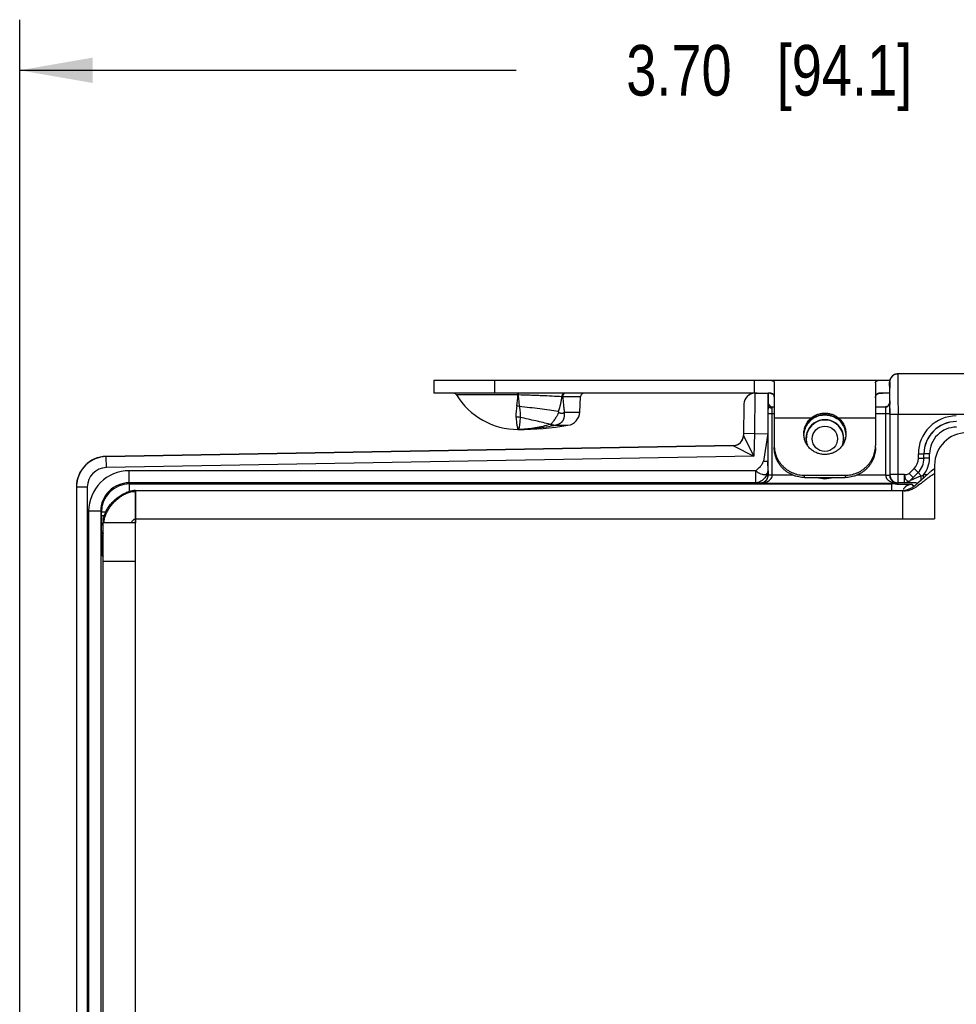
# Model space of a CAD drawing. Header units: inches. Extents: x 0 to 22, y 0 to 17.
# Tile 4 of 26: x 7 to 9.3, y 7.7 to 10.1. Entities that reach past the tile are written whole.
import ezdxf

# ---------------------------------------------------------------- set-up
doc = ezdxf.new("R2010")
doc.units = ezdxf.units.IN
doc.header["$LTSCALE"] = 1.21
doc.header["$MEASUREMENT"] = 0
doc.layers.get('0').update_dxf_attribs({"linetype": 'CONTINUOUS'})
for name, color, linetype in [('02___PRT_ALL_AXES', 7, 'CONTINUOUS'), ('03___PRT_ALL_CURVES', 7, 'CONTINUOUS'), ('DIMENSIONS', 7, 'CONTINUOUS'), ('FEATURES', 7, 'CONTINUOUS')]:
    doc.layers.add(name, color=color, linetype=linetype)
doc.styles.get("Standard").update_dxf_attribs({"font": 'txt', "width": 0.8})
doc.dimstyles.new('DIMSTYLE_1', dxfattribs={"dimtxt": 0.125, "dimasz": 0.18, "dimexe": 0.125, "dimexo": 0.0625, "dimgap": 0.0625, "dimtad": 0, "dimtih": 1, "dimtoh": 1, "dimzin": 4, "dimdsep": 46, "dimtxsty": 'STANDARD', "dimblk": '_FILLED', "dimblk1": '_FILLED', "dimblk2": '_FILLED', "dimcen": 0.09, "dimadec": 0, "dimazin": 0, "dimtp": 0.001, "dimtm": 0.001, "dimtfac": 1, "dimtofl": 0, "dimtmove": 0, "dimatfit": 3, "dimldrblk": '_FILLED', "dimfxl": 1, "dimtolj": 1, "dimtzin": 4, "dimarcsym": 0})

# ---------------------------------------------------------------- blocks, each defined once
blk = doc.blocks.new('_FILLED')
at = {"color": 0, "linetype": 'BYBLOCK'}
blk.add_solid([(0, 0), (-1, 0.174), (-1, -0.174)], dxfattribs=at)
blk = doc.blocks.new('*D11')
at = {"layer": 'DIMENSIONS', "color": 2, "linetype": 'CONTINUOUS'}
for p, q in [((6.9971, 7.1277), (6.9971, 10.1243)), ((10.7001, 8.5959), (10.7001, 10.1243)), ((6.9971, 9.9993), (8.2236, 9.9993)), ((10.7001, 9.9993), (9.4736, 9.9993))]:
    blk.add_line(p, q, dxfattribs=at)
at = {"layer": 'DIMENSIONS', "color": 2, "linetype": 'CONTINUOUS', "xscale": 0.18, "yscale": 0.18, "zscale": 0.18, "rotation": 180}
blk.add_blockref('_FILLED', (6.9971, 9.9993), dxfattribs=at)
at = {"layer": 'DIMENSIONS', "color": 2, "linetype": 'CONTINUOUS', "xscale": 0.18, "yscale": 0.18, "zscale": 0.18}
blk.add_blockref('_FILLED', (10.7001, 9.9993), dxfattribs=at)
at = {"layer": 'DIMENSIONS', "color": 2, "linetype": 'CONTINUOUS', "insert": (8.8486, 10.0618), "char_height": 0.125, "width": 1.125, "attachment_point": 2, "line_spacing_factor": 0.9}
blk.add_mtext('3.70{\\Ftxt.shx;\\W1.000000;\\H0.125000; }[94.1]', dxfattribs=at)

msp = doc.modelspace()

# ---------------------------------------------------------------- linework, layer by layer
at = {"color": 7, "linetype": 'CONTINUOUS'}
for p, q in [((9.8198, 9.2493), (9.166, 9.2493)), ((9.146, 9.2193), (9.146, 9.2293)), ((9.146, 9.2286), (9.146, 9.1776)), ((9.146, 9.2193), (9.146, 9.2193)), ((8.2278, 9.1975), (8.0759, 9.1975)), ((8.2278, 9.2023), (8.2278, 9.2007)), ((8.2284, 9.1975), (8.2278, 9.1975)), ((8.2283, 9.2023), (8.2284, 9.1975)), ((8.3826, 9.1928), (8.3384, 9.1928)), ((8.8127, 9.2017), (8.8119, 9.1017)), ((8.8127, 9.2017), (8.8461, 9.2023)), ((8.8461, 9.1723), (8.8461, 9.2023)), ((8.7862, 9.1752), (8.7848, 9.0967)), ((8.846, 9.1513), (8.8461, 9.1722)), ((8.8561, 9.1645), (8.8561, 9.1683)), ((8.8561, 9.1683), (8.8611, 9.1683)), ((9.1111, 9.1683), (9.1364, 9.1683)), ((9.136, 9.1679), (9.1388, 9.1683)), ((9.146, 9.1777), (9.146, 9.1776)), ((9.146, 9.1776), (9.1462, 9.1513)), ((9.1466, 9.1826), (9.1467, 9.1736)), ((8.3426, 9.1552), (8.3806, 9.1552)), ((8.846, 8.9995), (8.846, 9.1513)), ((8.846, 9.1513), (8.8611, 9.1513)), ((8.856, 9.1513), (8.8561, 9.1645)), ((8.856, 8.9995), (8.856, 9.1513)), ((9.1111, 9.1513), (9.1462, 9.1513)), ((9.136, 9.1679), (9.1362, 9.1513)), ((9.1362, 9.1513), (9.1362, 8.9995)), ((9.1462, 9.1513), (9.1462, 8.9995)), ((9.1467, 9.1493), (9.1467, 9.0006)), ((9.8198, 9.1493), (9.1467, 9.1493)), ((9.1667, 8.9806), (9.1667, 9.1493)), ((8.3084, 9.1247), (8.309, 9.1246)), ((8.3211, 9.1226), (8.3211, 9.1225)), ((8.3211, 9.1225), (8.3514, 9.1225)), ((8.9468, 9.131), (8.9468, 9.1311)), ((9.0254, 9.131), (9.0253, 9.1311)), ((8.7848, 9.0967), (8.8109, 9.046)), ((8.8119, 9.1017), (8.7849, 9.1022)), ((8.8119, 9.1017), (8.8109, 9.046)), ((8.8119, 9.1017), (8.8453, 9.1023)), ((8.8453, 9.1023), (8.8341, 9.0338)), ((8.8453, 9.1023), (8.8454, 9.0338)), ((8.7603, 9.0726), (7.2108, 9.0456)), ((8.7603, 9.0721), (7.2108, 9.045)), ((8.7603, 9.0721), (8.8109, 9.046)), ((9.2169, 9.0412), (9.2169, 9.0518)), ((9.2169, 9.0518), (9.2307, 9.0518)), ((9.2307, 9.0412), (9.2307, 9.0518)), ((9.2307, 9.0518), (9.2308, 9.0517)), ((9.2308, 9.0411), (9.2308, 9.0517)), ((9.2446, 9.0517), (9.2308, 9.0517)), ((9.2446, 9.0411), (9.2446, 9.0517)), ((7.2112, 9.0181), (7.2108, 9.045)), ((8.8109, 9.046), (7.2112, 9.0181)), ((8.8456, 9.0104), (8.8454, 9.0338)), ((9.2169, 9.0412), (9.2307, 9.0412)), ((9.2307, 9.0412), (9.2308, 9.0411)), ((9.2446, 9.0411), (9.2308, 9.0411)), ((7.2673, 8.9804), (7.2673, 9.0104)), ((8.8156, 9.0104), (7.2673, 9.0104)), ((8.8156, 8.9804), (8.8156, 9.0104)), ((8.8456, 9.0104), (8.8457, 9)), ((8.846, 8.9995), (8.8457, 9)), ((8.856, 8.9995), (8.846, 8.9995)), ((8.856, 8.999), (8.846, 8.9994)), ((8.9078, 8.999), (8.856, 8.999)), ((9.1362, 8.999), (9.0643, 8.999)), ((9.1362, 8.9995), (9.1462, 8.9995)), ((9.1362, 8.999), (9.1462, 8.9992)), ((9.1467, 9.0006), (9.1462, 8.9995)), ((9.1827, 9.0006), (9.1467, 9.0006)), ((9.1827, 8.9806), (9.1827, 9.0006)), ((9.1944, 9.0036), (9.2063, 9.0156)), ((9.1944, 9.0036), (9.2041, 8.9939)), ((9.1968, 8.9864), (9.2162, 9.0058)), ((9.2041, 8.9939), (9.2161, 9.0058)), ((9.2063, 9.0156), (9.2161, 9.0058)), ((9.2161, 9.0058), (9.2162, 9.0058)), ((9.2243, 8.9976), (9.2162, 9.0058)), ((9.2296, 8.9922), (9.2296, 9)), ((9.2379, 9), (9.2296, 9)), ((7.2673, 8.9804), (7.2687, 8.9776)), ((8.8156, 8.9804), (7.2673, 8.9804)), ((7.2687, 8.9594), (7.2687, 8.9776)), ((7.2687, 8.9776), (9.1515, 8.9776)), ((8.8156, 8.9804), (8.8257, 8.9801)), ((8.8263, 8.979), (8.8257, 8.9801)), ((9.1659, 8.979), (8.8263, 8.979)), ((9.1515, 8.9613), (9.1515, 8.9776)), ((9.1667, 8.9806), (9.1659, 8.979)), ((9.1827, 8.9806), (9.1667, 8.9806)), ((9.1827, 8.9805), (9.1827, 8.9806)), ((9.1968, 8.9864), (9.2041, 8.9939)), ((9.1968, 8.9864), (9.1968, 8.9864)), ((9.2015, 8.9767), (9.2064, 8.9718)), ((7.1371, 8.9701), (7.1371, 6.0596)), ((7.1641, 8.9701), (7.1371, 8.9701)), ((7.1641, 8.9701), (7.1641, 6.0596)), ((7.1673, 8.9104), (7.1673, 6.1192)), ((7.1973, 8.9104), (7.1673, 8.9104)), ((7.1973, 8.9104), (7.1973, 6.1192)), ((7.1973, 8.9104), (7.1988, 8.9076)), ((7.1988, 8.8989), (7.1988, 8.9076)), ((7.2093, 8.9076), (7.1988, 8.9076)), ((7.206, 8.8989), (7.1988, 8.8989)), ((7.1988, 8.8844), (7.1988, 8.8875)), ((7.1992, 8.8489), (7.2008, 8.8457)), ((7.2008, 8.8457), (7.2008, 8.841)), ((7.2008, 8.8457), (7.2031, 8.8457)), ((7.2008, 8.841), (7.2031, 8.841)), ((7.2011, 8.801), (7.2031, 8.797))]:
    msp.add_line(p, q, dxfattribs=at)
at = {"color": 3, "linetype": 'CONTINUOUS'}
for p, q in [((9.2571, 9.0243), (9.2571, 8.8913)), ((9.2571, 9.0153), (9.249, 9.0094)), ((9.2227, 8.9858), (9.2185, 8.9818)), ((7.2791, 8.9612), (7.2752, 8.9607)), ((7.2829, 8.9613), (7.2791, 8.9612)), ((7.2829, 8.9613), (9.1781, 8.9613)), ((7.2831, 6.0683), (7.2831, 8.9613)), ((9.1781, 8.9613), (9.1781, 8.8913)), ((7.2031, 6.1483), (7.2031, 8.8813)), ((7.2831, 8.8813), (7.2031, 8.8813)), ((7.2051, 8.8813), (7.2055, 8.886)), ((7.2055, 8.886), (7.2064, 8.8909)), ((7.2726, 8.8813), (7.2731, 8.8827)), ((7.2831, 8.8913), (9.2571, 8.8913)), ((7.2831, 8.7863), (7.2031, 8.7863))]:
    msp.add_line(p, q, dxfattribs=at)
at = {"color": 7, "linetype": 'CONTINUOUS'}
for points in [[(9.166, 9.2493), (9.1653, 9.2493), (9.1647, 9.2493), (9.1641, 9.2492), (9.1634, 9.2491), (9.1628, 9.2491), (9.1622, 9.2489), (9.1616, 9.2488), (9.161, 9.2487), (9.1604, 9.2485), (9.1598, 9.2483), (9.1593, 9.2481), (9.1587, 9.2479), (9.1582, 9.2477), (9.1576, 9.2475), (9.1571, 9.2472), (9.1566, 9.247), (9.1561, 9.2467), (9.1556, 9.2464), (9.1551, 9.2461), (9.1547, 9.2458), (9.1542, 9.2455), (9.1538, 9.2451), (9.1533, 9.2448), (9.1529, 9.2445), (9.1525, 9.2441), (9.1521, 9.2437), (9.1517, 9.2434), (9.1514, 9.243), (9.151, 9.2426), (9.1507, 9.2422), (9.1504, 9.2418), (9.15, 9.2414), (9.1497, 9.241), (9.1494, 9.2405), (9.1492, 9.2401), (9.1489, 9.2397), (9.1486, 9.2392), (9.1484, 9.2388), (9.1482, 9.2384), (9.1479, 9.2379), (9.1477, 9.2375), (9.1475, 9.237)], [(9.1475, 9.237), (9.1473, 9.2365), (9.1472, 9.2361), (9.147, 9.2356), (9.1469, 9.2352), (9.1467, 9.2347), (9.1466, 9.2343), (9.1465, 9.2338), (9.1464, 9.2334), (9.1463, 9.2329), (9.1462, 9.2325), (9.1462, 9.2321), (9.1461, 9.2317), (9.1461, 9.2312), (9.146, 9.2308), (9.146, 9.2304), (9.146, 9.23), (9.146, 9.2296), (9.146, 9.2293), (9.146, 9.2286)], [(9.146, 9.1777), (9.146, 9.1772), (9.1459, 9.1764), (9.1457, 9.1755), (9.1454, 9.1744), (9.1448, 9.1733), (9.1442, 9.1723), (9.1433, 9.1713), (9.1424, 9.1704), (9.1413, 9.1697), (9.1402, 9.1691), (9.1391, 9.1687), (9.1379, 9.1684), (9.1368, 9.1683), (9.1364, 9.1683)], [(9.1434, 9.1713), (9.1424, 9.1705), (9.1414, 9.1697), (9.1403, 9.1692), (9.1392, 9.1687), (9.138, 9.1685), (9.1369, 9.1683), (9.1364, 9.1683)], [(9.146, 9.1777), (9.146, 9.1771), (9.1459, 9.1763), (9.1457, 9.1753), (9.1453, 9.1743), (9.1448, 9.1733), (9.1441, 9.1722)], [(8.9468, 9.131), (8.9477, 9.132), (8.9506, 9.1348), (8.9537, 9.1374), (8.957, 9.1398), (8.9605, 9.1419), (8.9643, 9.1437), (8.9681, 9.1452), (8.9721, 9.1464), (8.9763, 9.1473), (8.9805, 9.1479), (8.9848, 9.1482), (8.9861, 9.1482)], [(8.9861, 9.1482), (8.9876, 9.1482), (8.9919, 9.1479), (8.9961, 9.1473), (9.0002, 9.1463), (9.0043, 9.1451), (9.0081, 9.1436), (9.0118, 9.1418), (9.0153, 9.1397), (9.0187, 9.1373), (9.0218, 9.1347), (9.0246, 9.1318), (9.0254, 9.131)]]:
    msp.add_lwpolyline(points, dxfattribs=at)
at = {"color": 3, "linetype": 'CONTINUOUS'}
msp.add_lwpolyline([(7.2752, 8.9607), (7.2712, 8.96), (7.2672, 8.959), (7.2631, 8.9576), (7.2599, 8.9564)], dxfattribs=at)
at = {"color": 7, "linetype": 'CONTINUOUS'}
msp.add_circle((8.9861, 9.0893), 0.0312, dxfattribs=at)
for centre, radius, start, end in [((9.166, 9.2293), 0.02, 95.9167, 162.0196), ((9.166, 9.2293), 0.02, 90.0043, 95.916), ((9.1661, 9.2293), 0.0201, 162.0742, 179.9435), ((8.0674, 9.1923), 0.01, 31.4985, 90), ((7.8408, 9.2238), 0.3878, 352.0387, 356.1115), ((6.6142, 9.1961), 1.6136, 0.0525, 0.1665), ((8.315, 8.4409), 0.7523, 88.2178, 88.3785), ((8.3926, 9.1923), 0.01, 90, 177), ((8.8132, 9.1747), 0.027, 90.9999, 178.9983), ((5.5208, 9.1724), 3.6258, 0.1616, 0.6643), ((8.2184, 9.0963), 0.0741, 79.9641, 84.9601), ((8.8561, 9.1783), 0.01, 180, 270), ((9.1367, 9.1776), 0.00933, 351.7547, 359.8445), ((0.4718, 9.1497), 8.6749, 359.99753, 0.15769), ((8.0113, 8.8919), 0.4121, 39.6565, 39.9526), ((8.2804, 9.207), 0.0809, 318.9998, 320.2339), ((9.3107, 9.0517), 0.0938, 89.9948, 179.9981), ((8.223, 9.0834), 0.0595, 80.0972, 90.0059), ((8.3174, 9.313), 0.1886, 266.8892, 267.2613), ((8.9849, 9.0975), 0.0508, 138.5222, 173.6776), ((8.9861, 9.0893), 0.047, 343.5169, 196.4831), ((8.9861, 9.0893), 0.0462, 339.4298, 200.57), ((8.9872, 9.0975), 0.0508, 6.3075, 41.4778), ((9.3107, 9.0517), 0.08, 89.9915, 179.9991), ((9.3108, 9.0517), 0.08, 89.9983, 179.9971), ((8.2281, 9.3613), 0.2489, 270.0017, 271.4024), ((8.7598, 9.0976), 0.025, 270.9999, 358.9978), ((9.3108, 9.0517), 0.0662, 89.9953, 179.9978), ((8.7598, 9.0971), 0.025, 270.9962, 330.7972), ((7.2121, 8.9706), 0.075, 91, 180), ((7.2121, 8.9701), 0.075, 90.9999, 175.6461), ((9.1807, 9.0412), 0.0362, 315.0025, 359.9975), ((9.1807, 9.0412), 0.05, 315.0019, 359.9981), ((9.1809, 9.0411), 0.05, 314.9975, 0.0025), ((9.1808, 9.0411), 0.0638, 319.8109, 359.9999), ((7.2121, 8.9701), 0.048, 91.0016, 180.0006), ((7.2673, 8.9104), 0.1, 90.0027, 180.0043), ((8.826, 8.9995), 0.03, 359.008, 0.0009), ((9.1662, 8.9995), 0.03, 179.9996, 180.9915), ((9.1667, 9.0006), 0.02, 180.0171, 269.99), ((8.6062, 10.3932), 1.5263, 293.8886, 294.1036), ((7.2119, 8.97), 0.0748, 177.0247, 179.992), ((7.2123, 8.97), 0.0752, 175.6353, 177.0261), ((7.2673, 8.9104), 0.07, 89.9995, 180.0134), ((7.2688, 8.9076), 0.07, 90.0042, 179.9978), ((9.1516, 6.1691), 2.8085, 89.8296, 90.0011), ((9.1827, 9.0006), 0.02, 270.0043, 314.9957), ((9.1827, 9.0005), 0.02, 270.0043, 314.9957), ((9.2015, 8.9517), 0.025, 90.0138, 132.0142), ((9.2015, 8.9517), 0.025, 143.9884, 149.9972), ((9.2016, 8.9516), 0.0251, 132.0223, 143.9538), ((12.7439, 8.8988), 5.5451, 179.9989, 180.1169), ((11.5986, 8.8957), 4.3998, 180.1479, 180.2677)]:
    msp.add_arc(centre, radius, start, end, dxfattribs=at)
at = {"color": 3, "linetype": 'CONTINUOUS'}
for centre, radius, start, end in [((9.3371, 9.0243), 0.08, 90, 180), ((8.9151, 9.3746), 0.5018, 307.6989, 308.1389), ((7.2834, 8.9049), 0.0544, 99.2373, 104.2372), ((9.1781, 9.0013), 0.04, 269.9434, 283.6706), ((7.2546, 8.8813), 0.0516, 174.8706, 179.9829), ((7.2593, 8.8809), 0.0562, 169.901, 174.9032)]:
    msp.add_arc(centre, radius, start, end, dxfattribs=at)
at = {"color": 7, "linetype": 'CONTINUOUS'}
msp.add_ellipse((8.8462, 9.1023), major_axis=(0, 0.1), ratio=0.008726, start_param=6.383505, end_param=7.854134, dxfattribs=at)
for points, knots in [([(9.166, 9.2493), (9.166, 9.2493), (9.166, 9.2491), (9.1661, 9.2488), (9.1661, 9.2481), (9.1661, 9.2473), (9.1662, 9.2462), (9.1662, 9.2443), (9.1663, 9.2414), (9.1663, 9.2372), (9.1664, 9.2322), (9.1664, 9.2264), (9.1665, 9.2198), (9.1665, 9.2125), (9.1666, 9.2017), (9.1666, 9.1871), (9.1667, 9.1686), (9.1667, 9.1558), (9.1667, 9.1493)], [0, 0, 0, 0, 0.001252, 0.004874, 0.010885, 0.019277, 0.030029, 0.043115, 0.076172, 0.118124, 0.168582, 0.227046, 0.292966, 0.365693, 0.444535, 0.617445, 0.805006, 1, 1, 1, 1]), ([(9.146, 9.2293), (9.146, 9.2293), (9.146, 9.2292), (9.1461, 9.229), (9.1461, 9.2287), (9.1461, 9.2281), (9.1462, 9.227), (9.1462, 9.2254), (9.1463, 9.2232), (9.1463, 9.2207), (9.1464, 9.2177), (9.1464, 9.2156), (9.1464, 9.2144)], [0, 0, 0, 0, 0.00442, 0.016629, 0.036809, 0.064971, 0.145099, 0.256548, 0.398712, 0.5707, 0.771537, 1, 1, 1, 1]), ([(8.3362, 9.1929), (8.3284, 9.1934), (8.3117, 9.1943), (8.2904, 9.1954), (8.2721, 9.1961), (8.2528, 9.1969), (8.2382, 9.1973), (8.2284, 9.1975)], [0, 0, 0, 0, 0.218809, 0.463921, 0.593862, 0.727277, 1, 1, 1, 1]), ([(8.2284, 9.1975), (8.2288, 9.1927), (8.2296, 9.1832), (8.2307, 9.1738), (8.2313, 9.1693)], [0, 0, 0, 0, 0.514825, 1, 1, 1, 1]), ([(8.3362, 9.1929), (8.3357, 9.1898), (8.3346, 9.1837), (8.332, 9.1715), (8.3294, 9.1624), (8.3273, 9.1566)], [0, 0, 0, 0, 0.249996, 0.499966, 1, 1, 1, 1]), ([(8.343, 9.2023), (8.3425, 9.2023), (8.3417, 9.2022), (8.3404, 9.2016), (8.3393, 9.2008), (8.3383, 9.1996), (8.3375, 9.1982), (8.3368, 9.1965), (8.3364, 9.1948), (8.3363, 9.1935), (8.3362, 9.1929)], [0, 0, 0, 0, 0.100605, 0.205668, 0.317879, 0.43887, 0.568975, 0.707309, 0.852072, 1, 1, 1, 1]), ([(8.3413, 9.2004), (8.3404, 9.1994), (8.3393, 9.1976), (8.3386, 9.195), (8.3384, 9.1936), (8.3384, 9.1928)], [0, 0, 0, 0, 0.473899, 0.733517, 1, 1, 1, 1]), ([(8.3384, 9.1928), (8.3389, 9.1865), (8.3397, 9.1771), (8.3412, 9.1645), (8.3421, 9.1583), (8.3426, 9.1552)], [0, 0, 0, 0, 0.502444, 0.75207, 1, 1, 1, 1]), ([(8.3455, 9.2023), (8.3451, 9.2023), (8.3443, 9.2022), (8.3432, 9.2018), (8.3422, 9.2012), (8.3416, 9.2007), (8.3413, 9.2004)], [0, 0, 0, 0, 0.236896, 0.48022, 0.733593, 1, 1, 1, 1]), ([(8.2249, 9.1701), (8.2246, 9.1676), (8.224, 9.1628), (8.2233, 9.1569), (8.223, 9.1523), (8.2229, 9.1491), (8.2229, 9.1459), (8.223, 9.1439), (8.223, 9.1429)], [0, 0, 0, 0, 0.275452, 0.534401, 0.657421, 0.776029, 0.890204, 1, 1, 1, 1]), ([(8.3273, 9.1566), (8.32, 9.1577), (8.3049, 9.1599), (8.2815, 9.163), (8.2567, 9.1661), (8.2399, 9.1682), (8.2313, 9.1693)], [0, 0, 0, 0, 0.227444, 0.473727, 0.733305, 1, 1, 1, 1]), ([(8.2313, 9.1693), (8.2317, 9.1668), (8.2323, 9.1619), (8.2329, 9.1559), (8.2332, 9.1513), (8.2334, 9.148), (8.2334, 9.145), (8.2333, 9.143), (8.2333, 9.142)], [0, 0, 0, 0, 0.278024, 0.539869, 0.663578, 0.78183, 0.894135, 1, 1, 1, 1]), ([(8.8561, 9.1645), (8.8548, 9.1645), (8.8523, 9.1649), (8.849, 9.1665), (8.8467, 9.1691), (8.8461, 9.1713), (8.8461, 9.1723)], [0, 0, 0, 0, 0.277863, 0.540785, 0.77975, 1, 1, 1, 1]), ([(9.1364, 9.1683), (9.1363, 9.1683), (9.136, 9.1683), (9.136, 9.168), (9.136, 9.1679)], [0, 0, 0, 0, 0.500188, 1, 1, 1, 1]), ([(9.1388, 9.1683), (9.1406, 9.1688), (9.144, 9.1709), (9.1456, 9.1745), (9.1459, 9.1763)], [0, 0, 0, 0, 0.503431, 1, 1, 1, 1]), ([(8.3286, 9.1549), (8.328, 9.1532), (8.3269, 9.1507), (8.3252, 9.1474), (8.3238, 9.1451), (8.3224, 9.1428), (8.321, 9.1406), (8.3196, 9.1385), (8.3178, 9.1359), (8.3156, 9.1328), (8.3135, 9.13), (8.3118, 9.128), (8.3107, 9.1268), (8.3095, 9.1256), (8.3088, 9.125), (8.3084, 9.1247)], [0, 0, 0, 0, 0.150888, 0.225709, 0.299703, 0.372533, 0.443758, 0.512952, 0.579818, 0.70548, 0.818641, 0.869895, 0.917311, 0.960717, 1, 1, 1, 1]), ([(8.3415, 9.1539), (8.3416, 9.153), (8.3418, 9.1511), (8.342, 9.1484), (8.3419, 9.1462), (8.3418, 9.1444), (8.3416, 9.1427), (8.3413, 9.141), (8.3409, 9.1394), (8.3406, 9.1381), (8.3401, 9.137), (8.3396, 9.1358), (8.339, 9.1347), (8.3384, 9.1336), (8.3377, 9.1325), (8.337, 9.1315), (8.3362, 9.1305), (8.3353, 9.1296), (8.3343, 9.1287), (8.3333, 9.1279), (8.3322, 9.1271), (8.3311, 9.1264), (8.3299, 9.1258), (8.3287, 9.1251), (8.3275, 9.1246), (8.325, 9.1236), (8.3228, 9.123), (8.3211, 9.1226)], [0, 0, 0, 0, 0.066021, 0.130759, 0.194255, 0.22561, 0.256711, 0.317967, 0.34808, 0.378013, 0.408024, 0.438336, 0.468746, 0.498855, 0.528515, 0.558186, 0.58839, 0.619034, 0.649827, 0.681049, 0.712899, 0.744913, 0.776894, 0.808944, 0.841024, 0.873052, 1, 1, 1, 1]), ([(8.3286, 9.1549), (8.3287, 9.1548), (8.329, 9.1546), (8.3293, 9.1543), (8.3297, 9.154), (8.3303, 9.1537), (8.331, 9.1534), (8.3321, 9.153), (8.3335, 9.1526), (8.3352, 9.1524), (8.3367, 9.1523), (8.3378, 9.1524), (8.3386, 9.1525), (8.3394, 9.1527), (8.3404, 9.153), (8.3411, 9.1535), (8.3415, 9.1539)], [0, 0, 0, 0, 0.034956, 0.069496, 0.103695, 0.137448, 0.203931, 0.269449, 0.397778, 0.522557, 0.643908, 0.703433, 0.762314, 0.820694, 0.878986, 1, 1, 1, 1]), ([(8.9861, 9.1483), (8.9824, 9.1483), (8.975, 9.1476), (8.9644, 9.1443), (8.9547, 9.1388), (8.9492, 9.1339), (8.9468, 9.1311)], [0, 0, 0, 0, 0.251988, 0.502236, 0.750896, 1, 1, 1, 1]), ([(9.0253, 9.1311), (9.0229, 9.1339), (9.0174, 9.1388), (9.0078, 9.1443), (8.9972, 9.1476), (8.9898, 9.1483), (8.9861, 9.1483)], [0, 0, 0, 0, 0.249104, 0.497764, 0.748013, 1, 1, 1, 1]), ([(8.223, 9.1429), (8.2232, 9.1406), (8.2236, 9.1362), (8.2243, 9.13), (8.2249, 9.1255), (8.2254, 9.1223), (8.2258, 9.1202), (8.2262, 9.1184), (8.2265, 9.1168), (8.2268, 9.1155), (8.2271, 9.1145), (8.2273, 9.1138), (8.2274, 9.1134), (8.2276, 9.1131), (8.2277, 9.1128), (8.2278, 9.1126), (8.2279, 9.1125), (8.2279, 9.1124), (8.228, 9.1123), (8.228, 9.1123), (8.2281, 9.1123)], [0, 0, 0, 0, 0.225604, 0.424286, 0.594834, 0.669267, 0.736329, 0.795922, 0.847953, 0.892344, 0.929041, 0.944494, 0.958011, 0.969596, 0.979261, 0.987028, 0.992949, 0.995254, 0.997158, 1, 1, 1, 1]), ([(8.2333, 9.142), (8.2331, 9.1397), (8.2328, 9.1355), (8.2324, 9.1303), (8.2321, 9.1266), (8.2318, 9.1241), (8.2316, 9.1219), (8.2313, 9.1199), (8.231, 9.1182), (8.2307, 9.1166), (8.2304, 9.1153), (8.23, 9.1143), (8.2297, 9.1135), (8.2294, 9.1131), (8.2291, 9.1127), (8.2287, 9.1125), (8.2284, 9.1123), (8.2282, 9.1123), (8.2281, 9.1123)], [0, 0, 0, 0, 0.221858, 0.416322, 0.502972, 0.582467, 0.654746, 0.719773, 0.777541, 0.828075, 0.871467, 0.907926, 0.937842, 0.95058, 0.962018, 0.981833, 0.990932, 1, 1, 1, 1]), ([(8.3211, 9.1225), (8.3134, 9.1208), (8.298, 9.1179), (8.2748, 9.1147), (8.2515, 9.1127), (8.2359, 9.1123), (8.2281, 9.1123)], [0, 0, 0, 0, 0.251259, 0.501244, 0.75061, 1, 1, 1, 1]), ([(8.3072, 9.1247), (8.3015, 9.1262), (8.2898, 9.1292), (8.2717, 9.1335), (8.2527, 9.1378), (8.2398, 9.1406), (8.2333, 9.142)], [0, 0, 0, 0, 0.231262, 0.477986, 0.735848, 1, 1, 1, 1]), ([(8.3072, 9.1247), (8.2953, 9.121), (8.2711, 9.1151), (8.2464, 9.1127), (8.2342, 9.1124)], [0, 0, 0, 0, 0.504524, 1, 1, 1, 1]), ([(8.309, 9.1246), (8.3093, 9.1246), (8.3099, 9.1245), (8.3112, 9.1243), (8.3126, 9.124), (8.314, 9.1237), (8.3151, 9.1235), (8.3159, 9.1234), (8.3167, 9.1232), (8.3175, 9.1231), (8.3182, 9.123), (8.3188, 9.123), (8.3193, 9.1229), (8.3196, 9.1229), (8.3199, 9.1228), (8.3202, 9.1228), (8.3205, 9.1228), (8.3207, 9.1228), (8.3208, 9.1227), (8.3209, 9.1227), (8.321, 9.1227), (8.321, 9.1227), (8.3211, 9.1227), (8.3211, 9.1226)], [0, 0, 0, 0, 0.07915, 0.15567, 0.302916, 0.443466, 0.511434, 0.577858, 0.642661, 0.705686, 0.766678, 0.825225, 0.853381, 0.880631, 0.906791, 0.931563, 0.954457, 0.964986, 0.974714, 0.98349, 0.991047, 0.996711, 1, 1, 1, 1]), ([(8.9342, 9.1015), (8.9345, 9.1042), (8.9353, 9.1096), (8.9375, 9.116), (8.9398, 9.1209), (8.9425, 9.1257), (8.945, 9.1289), (8.9468, 9.131)], [0, 0, 0, 0, 0.249143, 0.498669, 0.623825, 0.749213, 1, 1, 1, 1]), ([(9.0254, 9.131), (9.0273, 9.1288), (9.0299, 9.1254), (9.0327, 9.1203), (9.035, 9.1151), (9.0372, 9.1083), (9.0379, 9.1026), (9.038, 9.0997)], [0, 0, 0, 0, 0.250825, 0.376218, 0.50136, 0.750849, 1, 1, 1, 1]), ([(8.8156, 9.0104), (8.8192, 9.014), (8.8253, 9.0188), (8.8318, 9.0267), (8.8337, 9.0314), (8.8341, 9.0338)], [0, 0, 0, 0, 0.509508, 0.757073, 1, 1, 1, 1]), ([(8.8454, 9.0338), (8.8454, 9.0335), (8.8438, 9.0331), (8.8417, 9.0331), (8.8381, 9.0333), (8.8355, 9.0336), (8.8341, 9.0338)], [0, 0, 0, 0, 0.091544, 0.306667, 0.624996, 1, 1, 1, 1]), ([(8.8156, 9.0104), (8.8167, 9.0087), (8.8194, 9.0067), (8.823, 9.0048), (8.8264, 9.003), (8.8305, 9.0013), (8.8353, 9.0006), (8.8396, 9.0011), (8.843, 9.0031), (8.8451, 9.0065), (8.8455, 9.0091), (8.8456, 9.0104)], [0, 0, 0, 0, 0.163792, 0.24571, 0.323431, 0.466207, 0.59307, 0.702022, 0.798602, 0.894311, 1, 1, 1, 1]), ([(8.8456, 9.0104), (8.8455, 9.0097), (8.8454, 9.0081), (8.8447, 9.0047), (8.843, 9.0002), (8.8397, 8.9951), (8.8357, 8.9904), (8.8309, 8.9863), (8.8258, 8.983), (8.8206, 8.9811), (8.8172, 8.9804), (8.8156, 8.9804)], [0, 0, 0, 0, 0.045204, 0.103695, 0.229185, 0.35978, 0.498724, 0.63766, 0.769326, 0.8947, 1, 1, 1, 1]), ([(8.8257, 8.9801), (8.8283, 8.9801), (8.8336, 8.9811), (8.8402, 8.9855), (8.8446, 8.9922), (8.8457, 8.9974), (8.8457, 9)], [0, 0, 0, 0, 0.250084, 0.500171, 0.750077, 1, 1, 1, 1]), ([(8.8263, 8.979), (8.8283, 8.9791), (8.8327, 8.9799), (8.8389, 8.9834), (8.8432, 8.9885), (8.8455, 8.9942), (8.846, 8.9977), (8.846, 8.9995)], [0, 0, 0, 0, 0.198878, 0.414489, 0.670344, 0.825915, 1, 1, 1, 1]), ([(8.8263, 8.979), (8.8293, 8.979), (8.8355, 8.9798), (8.843, 8.9824), (8.8485, 8.9858), (8.8522, 8.9892), (8.8551, 8.9936), (8.8559, 8.9972), (8.856, 8.999)], [0, 0, 0, 0, 0.23567, 0.475478, 0.59908, 0.726739, 0.860347, 1, 1, 1, 1]), ([(9.1362, 8.999), (9.1362, 8.9972), (9.1371, 8.9936), (9.14, 8.9892), (9.1437, 8.9858), (9.1492, 8.9824), (9.1566, 8.9798), (9.1628, 8.979), (9.1659, 8.979)], [0, 0, 0, 0, 0.139659, 0.273271, 0.400932, 0.524533, 0.764338, 1, 1, 1, 1]), ([(9.1462, 8.9995), (9.1462, 8.9977), (9.1466, 8.9942), (9.149, 8.9885), (9.1533, 8.9834), (9.1595, 8.9799), (9.1638, 8.9791), (9.1659, 8.979)], [0, 0, 0, 0, 0.174092, 0.329669, 0.585524, 0.801132, 1, 1, 1, 1]), ([(9.1827, 9.0006), (9.1837, 9.0006), (9.1877, 9.0007), (9.1923, 9.0015), (9.1944, 9.0036)], [0, 0, 0, 0, 0.260379, 1, 1, 1, 1]), ([(9.1827, 9.0006), (9.183, 8.9992), (9.1832, 8.9965), (9.1838, 8.9926), (9.1854, 8.9893), (9.1873, 8.9867), (9.1896, 8.9849), (9.1921, 8.9843), (9.1947, 8.9847), (9.1962, 8.9858), (9.1968, 8.9864)], [0, 0, 0, 0, 0.163627, 0.319876, 0.463936, 0.591063, 0.70004, 0.797285, 0.890551, 1, 1, 1, 1]), ([(9.006, 8.9936), (8.9997, 8.9911), (8.9861, 8.9886), (8.9724, 8.9911), (8.9661, 8.9936)], [0, 0, 0, 0, 0.499905, 1, 1, 1, 1]), ([(9.1599, 8.9776), (9.1627, 8.9775), (9.1681, 8.9775), (9.1759, 8.9775), (9.1829, 8.9774), (9.1891, 8.9773), (9.1935, 8.9772), (9.1964, 8.9771), (9.1981, 8.977), (9.1995, 8.9769), (9.2005, 8.9769), (9.2011, 8.9768), (9.2014, 8.9768), (9.2015, 8.9767)], [0, 0, 0, 0, 0.200921, 0.389842, 0.561107, 0.709577, 0.83082, 0.880062, 0.921216, 0.953968, 0.9781, 0.993442, 1, 1, 1, 1]), ([(9.2165, 8.98), (9.2144, 8.98), (9.2105, 8.98), (9.2047, 8.9801), (9.1992, 8.9801), (9.1941, 8.9802), (9.1903, 8.9802), (9.1877, 8.9803), (9.186, 8.9803), (9.1847, 8.9804), (9.1837, 8.9804), (9.1831, 8.9805), (9.1828, 8.9805), (9.1827, 8.9805), (9.1827, 8.9805)], [0, 0, 0, 0, 0.178993, 0.351939, 0.51586, 0.666698, 0.798787, 0.855487, 0.904444, 0.944463, 0.974329, 0.992984, 0.997947, 1, 1, 1, 1]), ([(9.2243, 8.9976), (9.2217, 8.9965), (9.2177, 8.9949), (9.2125, 8.9927), (9.2086, 8.9911), (9.2055, 8.9898), (9.2031, 8.9888), (9.2014, 8.9881), (9.1998, 8.9875), (9.1986, 8.987), (9.1978, 8.9867), (9.1973, 8.9865), (9.1971, 8.9865), (9.1968, 8.9864), (9.1968, 8.9864)], [0, 0, 0, 0, 0.289599, 0.432568, 0.573202, 0.709789, 0.775519, 0.838472, 0.896993, 0.94828, 0.969268, 0.985669, 0.996311, 1, 1, 1, 1]), ([(9.2237, 8.9867), (9.2238, 8.9875), (9.2241, 8.9911), (9.2243, 8.9948), (9.2243, 8.9976)], [0, 0, 0, 0, 0.221838, 1, 1, 1, 1]), ([(7.1992, 8.8489), (7.1992, 8.8489), (7.1992, 8.8491), (7.1991, 8.8495), (7.1991, 8.8501), (7.1991, 8.8513), (7.199, 8.8534), (7.199, 8.8564), (7.1989, 8.8602), (7.1989, 8.8666), (7.1988, 8.8716), (7.1988, 8.8752)], [0, 0, 0, 0, 0.006452, 0.021148, 0.044068, 0.075124, 0.161051, 0.277468, 0.422338, 0.593105, 1, 1, 1, 1]), ([(7.2011, 8.801), (7.2011, 8.801), (7.2011, 8.8014), (7.201, 8.802), (7.201, 8.803), (7.201, 8.8043), (7.2009, 8.806), (7.2009, 8.8089), (7.2009, 8.8133), (7.2008, 8.8192), (7.2008, 8.826), (7.2008, 8.8333), (7.2008, 8.8384), (7.2008, 8.841)], [0, 0, 0, 0, 0.006453, 0.022225, 0.047193, 0.081135, 0.123727, 0.174579, 0.299056, 0.449883, 0.621385, 0.807083, 1, 1, 1, 1])]:
    msp.add_open_spline(points, degree=3, knots=knots, dxfattribs=at)
for points in [[(8.7816, 9.0849), (8.7836, 9.0884), (8.7848, 9.0926), (8.7848, 9.0967)], [(7.1992, 8.8489), (7.1992, 8.8535), (7.2006, 8.8583), (7.203, 8.8622)], [(7.2031, 8.8562), (7.2016, 8.8529), (7.2008, 8.8493), (7.2008, 8.8457)], [(7.2011, 8.801), (7.2011, 8.8039), (7.2018, 8.8069), (7.2031, 8.8096)]]:
    msp.add_open_spline(points, degree=3, dxfattribs=at)
at = {"color": 3, "linetype": 'CONTINUOUS'}
for points, knots in [([(9.249, 9.0094), (9.2466, 9.0075), (9.2419, 9.0036), (9.2352, 8.9976), (9.2289, 8.9916), (9.2248, 8.9877), (9.2227, 8.9858)], [0, 0, 0, 0, 0.261832, 0.516018, 0.762272, 1, 1, 1, 1]), ([(9.2571, 9.0028), (9.2541, 9.0011), (9.2482, 8.9975), (9.24, 8.9917), (9.2323, 8.9858), (9.2274, 8.9819), (9.2249, 8.98)], [0, 0, 0, 0, 0.263792, 0.518286, 0.763823, 1, 1, 1, 1]), ([(9.2219, 8.9776), (9.2191, 8.9754), (9.2136, 8.9713), (9.2051, 8.966), (9.1977, 8.9626), (9.1916, 8.961), (9.1885, 8.9605), (9.1869, 8.9603)], [0, 0, 0, 0, 0.2677, 0.52035, 0.761326, 0.880146, 1, 1, 1, 1]), ([(9.2185, 8.9818), (9.2161, 8.9796), (9.2113, 8.9753), (9.2038, 8.9697), (9.1972, 8.9659), (9.1918, 8.9636), (9.189, 8.9628), (9.1876, 8.9624)], [0, 0, 0, 0, 0.268921, 0.522905, 0.764363, 0.882333, 1, 1, 1, 1]), ([(7.2039, 8.8908), (7.2052, 8.8978), (7.209, 8.9082), (7.2165, 8.9207), (7.2235, 8.9298), (7.2315, 8.9381), (7.2403, 8.9455), (7.2498, 8.9517), (7.2565, 8.955), (7.2599, 8.9564)], [0, 0, 0, 0, 0.238613, 0.36415, 0.492261, 0.621461, 0.750143, 0.876758, 1, 1, 1, 1]), ([(7.2064, 8.8909), (7.207, 8.8939), (7.2088, 8.9), (7.2128, 8.9088), (7.2178, 8.9173), (7.2237, 8.9256), (7.2305, 8.9333), (7.238, 8.9403), (7.246, 8.9464), (7.2517, 8.9499), (7.2546, 8.9515)], [0, 0, 0, 0, 0.115812, 0.236775, 0.361965, 0.490055, 0.619497, 0.748665, 0.875972, 1, 1, 1, 1]), ([(7.2546, 8.9515), (7.2559, 8.9522), (7.2608, 8.9547), (7.266, 8.9566), (7.27, 8.9576)], [0, 0, 0, 0, 0.257068, 1, 1, 1, 1]), ([(7.2747, 8.9586), (7.2754, 8.9587), (7.2782, 8.9591), (7.281, 8.9592), (7.2831, 8.9592)], [0, 0, 0, 0, 0.253291, 1, 1, 1, 1]), ([(9.1869, 8.9603), (9.1855, 8.9602), (9.1825, 8.9601), (9.1796, 8.9603), (9.1781, 8.9604)], [0, 0, 0, 0, 0.490234, 1, 1, 1, 1]), ([(7.2731, 8.8827), (7.2734, 8.8833), (7.2741, 8.8846), (7.2749, 8.8859), (7.2754, 8.8865)], [0, 0, 0, 0, 0.485871, 1, 1, 1, 1]), ([(7.2754, 8.8865), (7.2759, 8.8871), (7.277, 8.8884), (7.2789, 8.8899), (7.2809, 8.891), (7.2824, 8.8913), (7.2831, 8.8913)], [0, 0, 0, 0, 0.269432, 0.53002, 0.773407, 1, 1, 1, 1])]:
    msp.add_open_spline(points, degree=3, knots=knots, dxfattribs=at)
at = {"layer": '02___PRT_ALL_AXES', "color": 7, "linetype": 'CONTINUOUS'}
for p, q in [((8.3806, 9.1552), (8.3826, 9.1928)), ((8.8611, 9.1409), (8.9529, 9.1409)), ((9.0193, 9.1409), (9.1111, 9.1409))]:
    msp.add_line(p, q, dxfattribs=at)
for centre, radius, start, end in [((8.2281, 9.2908), 0.1785, 211.4985, 270), ((8.3457, 9.157), 0.035, 279.4651, 357), ((8.2281, 9.8623), 0.75, 270, 279.4651), ((8.9846, 9.1015), 0.0505, 179.9974, 182.0414), ((8.9876, 9.1015), 0.0505, 357.9575, 0.0026)]:
    msp.add_arc(centre, radius, start, end, dxfattribs=at)
for points, knots in [([(8.9529, 9.1409), (8.9552, 9.1428), (8.9601, 9.1462), (8.9683, 9.1499), (8.9771, 9.1521), (8.9831, 9.1526), (8.9861, 9.1526)], [0, 0, 0, 0, 0.249268, 0.498918, 0.749225, 1, 1, 1, 1]), ([(8.9861, 9.1526), (8.9891, 9.1526), (8.9951, 9.1521), (9.0038, 9.1499), (9.012, 9.1462), (9.017, 9.1428), (9.0193, 9.1409)], [0, 0, 0, 0, 0.250767, 0.501075, 0.750728, 1, 1, 1, 1]), ([(8.9341, 9.1015), (8.9341, 9.1034), (8.9343, 9.1072), (8.9352, 9.1127), (8.9368, 9.1181), (8.9389, 9.1233), (8.9416, 9.1283), (8.9459, 9.1345), (8.9499, 9.1385), (8.9529, 9.1409)], [0, 0, 0, 0, 0.12463, 0.249309, 0.374077, 0.498952, 0.623994, 0.749289, 1, 1, 1, 1]), ([(9.0193, 9.1409), (9.0222, 9.1385), (9.0262, 9.1345), (9.0305, 9.1283), (9.0332, 9.1233), (9.0354, 9.1181), (9.0369, 9.1127), (9.0379, 9.1072), (9.0381, 9.1034), (9.0381, 9.1015)], [0, 0, 0, 0, 0.250711, 0.376006, 0.501048, 0.625923, 0.750691, 0.87537, 1, 1, 1, 1]), ([(8.9861, 9.0503), (8.9828, 9.0503), (8.9778, 9.0508), (8.9713, 9.0524), (8.9666, 9.054), (8.962, 9.056), (8.9577, 9.0585), (8.9537, 9.0614), (8.9499, 9.0646), (8.9465, 9.0682), (8.9434, 9.0721), (8.9408, 9.0763), (8.9385, 9.0807), (8.9367, 9.0853), (8.9353, 9.09), (8.9344, 9.0948), (8.9342, 9.0981), (8.9341, 9.0997)], [0, 0, 0, 0, 0.125761, 0.188723, 0.251597, 0.314393, 0.377121, 0.439774, 0.502337, 0.564808, 0.627186, 0.689478, 0.751692, 0.813837, 0.875927, 0.937976, 1, 1, 1, 1]), ([(9.038, 9.0997), (9.038, 9.0981), (9.0377, 9.0948), (9.0368, 9.09), (9.0355, 9.0853), (9.0336, 9.0807), (9.0314, 9.0763), (9.0287, 9.0721), (9.0257, 9.0682), (9.0222, 9.0646), (9.0185, 9.0614), (9.0144, 9.0585), (9.0101, 9.056), (9.0056, 9.054), (9.0009, 9.0524), (8.9944, 9.0508), (8.9894, 9.0503), (8.9861, 9.0503)], [0, 0, 0, 0, 0.062024, 0.124073, 0.186163, 0.248308, 0.310522, 0.372814, 0.435192, 0.497663, 0.560226, 0.622879, 0.685607, 0.748403, 0.811277, 0.874239, 1, 1, 1, 1])]:
    msp.add_open_spline(points, degree=3, knots=knots, dxfattribs=at)
at = {"layer": '03___PRT_ALL_CURVES', "color": 40, "linetype": 'CONTINUOUS'}
for p, q in [((9.2571, 9.0153), (9.2571, 8.8913)), ((7.2831, 8.9613), (7.2831, 8.8813)), ((9.1781, 8.9613), (9.1781, 8.8913)), ((7.2831, 8.8813), (7.2031, 8.8813))]:
    msp.add_line(p, q, dxfattribs=at)
at = {"layer": 'FEATURES', "color": 7, "linetype": 'CONTINUOUS'}
for p, q in [((8.0201, 9.2343), (8.0201, 9.2023)), ((8.0201, 9.2343), (9.1466, 9.2343)), ((8.1701, 9.2343), (8.1701, 9.2023)), ((8.8111, 9.2343), (8.8111, 9.2023)), ((8.8611, 9.2275), (8.8611, 9.073)), ((9.1111, 9.2275), (9.1111, 9.073)), ((8.8187, 9.2023), (8.0201, 9.2023)), ((9.146, 9.2023), (9.1293, 9.2023)), ((8.9361, 8.9936), (8.9361, 8.9991)), ((8.9361, 8.9991), (9.0361, 8.9991)), ((9.0361, 8.9991), (9.0361, 8.9936)), ((8.9361, 8.9936), (9.0361, 8.9936))]:
    msp.add_line(p, q, dxfattribs=at)
for points, knots in [([(8.8429, 9.2343), (8.8443, 9.2343), (8.8469, 9.2343), (8.85, 9.2341), (8.8523, 9.2339), (8.8538, 9.2336), (8.8552, 9.2333), (8.8564, 9.233), (8.8575, 9.2325), (8.8585, 9.232), (8.8593, 9.2315), (8.8599, 9.2308), (8.8605, 9.2301), (8.8608, 9.2293), (8.861, 9.2284), (8.8611, 9.2278), (8.8611, 9.2275)], [0, 0, 0, 0, 0.192635, 0.364348, 0.441845, 0.51361, 0.57963, 0.640027, 0.695069, 0.745237, 0.791245, 0.834086, 0.875, 0.915392, 0.956659, 1, 1, 1, 1]), ([(9.1111, 9.2275), (9.1111, 9.2278), (9.1111, 9.2284), (9.1113, 9.2293), (9.1117, 9.2301), (9.1122, 9.2308), (9.1129, 9.2315), (9.1137, 9.232), (9.1146, 9.2325), (9.1157, 9.233), (9.117, 9.2333), (9.1184, 9.2336), (9.1199, 9.2339), (9.1222, 9.2341), (9.1253, 9.2343), (9.1279, 9.2343), (9.1293, 9.2343)], [0, 0, 0, 0, 0.043341, 0.084608, 0.125, 0.165914, 0.208755, 0.254763, 0.304931, 0.359973, 0.42037, 0.48639, 0.558155, 0.635652, 0.807365, 1, 1, 1, 1]), ([(8.8611, 9.1925), (8.8611, 9.1933), (8.861, 9.1944), (8.8606, 9.1959), (8.8602, 9.1969), (8.8597, 9.1977), (8.8591, 9.1985), (8.8583, 9.1993), (8.8571, 9.2001), (8.8556, 9.2008), (8.854, 9.2013), (8.8521, 9.2017), (8.8494, 9.2021), (8.8472, 9.2022), (8.8461, 9.2023)], [0, 0, 0, 0, 0.114473, 0.167502, 0.218587, 0.268654, 0.318765, 0.370023, 0.423471, 0.540198, 0.604869, 0.674206, 0.827407, 1, 1, 1, 1]), ([(8.8497, 9.202), (8.8503, 9.2019), (8.8514, 9.2017), (8.8531, 9.2014), (8.8546, 9.2009), (8.8559, 9.2003), (8.8571, 9.1996), (8.8581, 9.1988), (8.859, 9.1979), (8.8595, 9.1972), (8.8597, 9.1968)], [0, 0, 0, 0, 0.153355, 0.29637, 0.429524, 0.553776, 0.670652, 0.782242, 0.891101, 1, 1, 1, 1]), ([(8.8597, 9.1968), (8.8599, 9.1964), (8.8604, 9.1954), (8.8608, 9.1938), (8.861, 9.1921), (8.8611, 9.1909), (8.8611, 9.1903)], [0, 0, 0, 0, 0.227291, 0.467114, 0.723863, 1, 1, 1, 1]), ([(9.1293, 9.2023), (9.1279, 9.2023), (9.1258, 9.2023), (9.1232, 9.2021), (9.1214, 9.2019), (9.1197, 9.2017), (9.1182, 9.2013), (9.1168, 9.2009), (9.1156, 9.2004), (9.1145, 9.1997), (9.1136, 9.199), (9.1128, 9.1982), (9.1121, 9.1972), (9.1116, 9.1962), (9.1113, 9.1951), (9.1111, 9.1938), (9.1111, 9.193), (9.1111, 9.1925)], [0, 0, 0, 0, 0.17823, 0.260107, 0.336901, 0.408544, 0.475078, 0.536692, 0.593786, 0.646983, 0.697168, 0.745448, 0.793076, 0.84132, 0.891324, 0.944008, 1, 1, 1, 1]), ([(9.1111, 9.1903), (9.1111, 9.1909), (9.1111, 9.1921), (9.1114, 9.1938), (9.1118, 9.1954), (9.1122, 9.1964), (9.1125, 9.1968)], [0, 0, 0, 0, 0.27614, 0.532889, 0.772711, 1, 1, 1, 1]), ([(9.1125, 9.1968), (9.1128, 9.1973), (9.1135, 9.1983), (9.1149, 9.1995), (9.1166, 9.2005), (9.1186, 9.2013), (9.1209, 9.2018), (9.1235, 9.2021), (9.1263, 9.2023), (9.1282, 9.2023), (9.1293, 9.2023)], [0, 0, 0, 0, 0.097142, 0.195706, 0.30043, 0.415009, 0.541711, 0.681513, 0.83449, 1, 1, 1, 1]), ([(8.8611, 9.073), (8.8611, 9.0706), (8.8613, 9.0657), (8.8624, 9.0585), (8.8642, 9.0515), (8.8667, 9.0447), (8.8698, 9.0381), (8.8736, 9.0319), (8.878, 9.026), (8.883, 9.0207), (8.8884, 9.0158), (8.8943, 9.0115), (8.9007, 9.0077), (8.9073, 9.0046), (8.9143, 9.0022), (8.9214, 9.0004), (8.9287, 8.9994), (8.9336, 8.9991), (8.9361, 8.9991)], [0, 0, 0, 0, 0.062015, 0.124068, 0.186142, 0.248272, 0.310469, 0.372744, 0.435106, 0.49756, 0.560107, 0.622747, 0.685473, 0.748277, 0.811147, 0.874064, 0.937033, 1, 1, 1, 1]), ([(9.0361, 8.9991), (9.0385, 8.9991), (9.0434, 8.9994), (9.0507, 9.0004), (9.0579, 9.0022), (9.0648, 9.0046), (9.0715, 9.0077), (9.0778, 9.0115), (9.0837, 9.0158), (9.0892, 9.0207), (9.0941, 9.026), (9.0985, 9.0319), (9.1023, 9.0381), (9.1055, 9.0447), (9.108, 9.0515), (9.1098, 9.0585), (9.1108, 9.0657), (9.1111, 9.0706), (9.1111, 9.073)], [0, 0, 0, 0, 0.062967, 0.125936, 0.188853, 0.251723, 0.314527, 0.377253, 0.439893, 0.50244, 0.564894, 0.627256, 0.689531, 0.751728, 0.813858, 0.875932, 0.937985, 1, 1, 1, 1]), ([(8.9361, 8.9936), (8.9336, 8.9936), (8.9287, 8.9938), (8.9214, 8.9949), (8.9143, 8.9966), (8.9073, 8.9991), (8.9007, 9.0022), (8.8943, 9.0059), (8.8884, 9.0102), (8.883, 9.0151), (8.878, 9.0205), (8.8736, 9.0263), (8.8698, 9.0325), (8.8667, 9.0391), (8.8642, 9.0459), (8.8624, 9.053), (8.8613, 9.0602), (8.8611, 9.065), (8.8611, 9.0674)], [0, 0, 0, 0, 0.062967, 0.125936, 0.188853, 0.251723, 0.314527, 0.377253, 0.439893, 0.50244, 0.564894, 0.627256, 0.689531, 0.751728, 0.813858, 0.875932, 0.937985, 1, 1, 1, 1]), ([(9.1111, 9.0674), (9.1111, 9.065), (9.1108, 9.0602), (9.1098, 9.053), (9.108, 9.0459), (9.1055, 9.0391), (9.1023, 9.0325), (9.0985, 9.0263), (9.0941, 9.0205), (9.0892, 9.0151), (9.0837, 9.0102), (9.0778, 9.0059), (9.0715, 9.0022), (9.0648, 8.9991), (9.0579, 8.9966), (9.0507, 8.9949), (9.0434, 8.9938), (9.0385, 8.9936), (9.0361, 8.9936)], [0, 0, 0, 0, 0.062015, 0.124068, 0.186142, 0.248272, 0.310469, 0.372744, 0.435106, 0.49756, 0.560107, 0.622747, 0.685473, 0.748277, 0.811147, 0.874064, 0.937033, 1, 1, 1, 1])]:
    msp.add_open_spline(points, degree=3, knots=knots, dxfattribs=at)

# ---------------------------------------------------------------- dimensions: what is measured, and where the dimension line sits
at = {"layer": 'DIMENSIONS', "color": 2, "linetype": 'CONTINUOUS'}
dim = msp.add_linear_dim(base=(10.7001, 9.9993), p1=(6.9971, 7.0652), p2=(10.7001, 8.5334), dimstyle='DIMSTYLE_1', dxfattribs=at)
dim.commit()
dim.dimension.update_dxf_attribs({"geometry": '*D11', "text_midpoint": (8.8486, 9.9993), "dimtype": 160})

doc.saveas('drawing.dxf')
